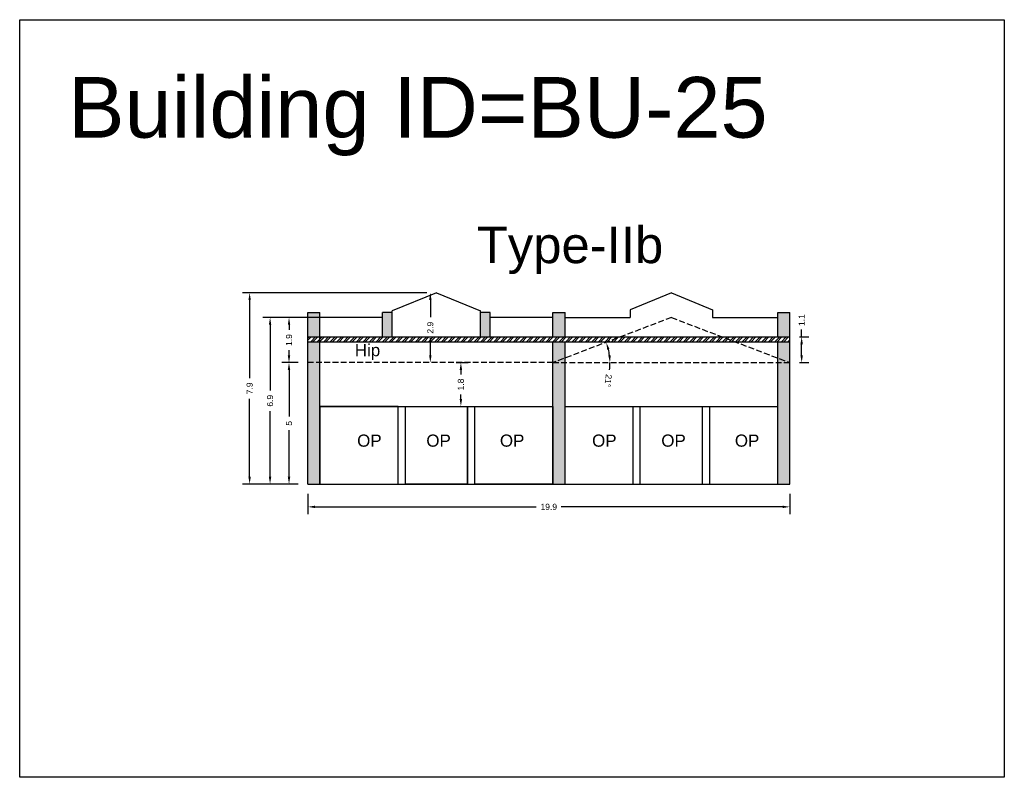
# Model space of a CAD drawing. Header units: metres. Extents: x 3416649 to 3417093, y -6712874 to -6712690.
# Tile 24 of 45: x 3416829 to 3416870, y -6712798 to -6712766. Entities that reach past the tile are written whole.
import ezdxf

# ---------------------------------------------------------------- set-up
doc = ezdxf.new("R2010")
doc.units = ezdxf.units.M
doc.linetypes.add('ACAD_ISO02W100', pattern=[15, 12, -3])
doc.layers.add('Dotted', color=7, linetype='ACAD_ISO02W100', plot=False)
doc.styles.get("Standard").update_dxf_attribs({"font": 'arial.ttf'})
doc.dimstyles.new('ISO-25', dxfattribs={"dimtxt": 0.25, "dimasz": 0.3, "dimexe": 0.3, "dimexo": 0.4, "dimgap": 0.2, "dimtad": 0, "dimdec": 1, "dimdsep": 46, "dimtxsty": 'Standard', "dimcen": 2.5, "dimadec": 0, "dimazin": 0, "dimtfac": 1, "dimtdec": 1, "dimtmove": 0, "dimatfit": 3, "dimfxl": 1, "dimarcsym": 0})

# ---------------------------------------------------------------- blocks, each defined once
blk = doc.blocks.new('*D213')
at = {"color": 0, "lineweight": -2, "transparency": 16777216}
for start, end in [(7.3174, 13.5468), (352.6826, 0)]:
    blk.add_arc((3416851.428, -6712780.567), 2.351, start, end, dxfattribs=at)
at = {"color": 0, "transparency": 16777216}
for points in [[(3416853.666, -6712780.031), (3416853.761, -6712780.002), (3416853.625, -6712779.73)], [(3416853.81, -6712780.264), (3416853.71, -6712780.271), (3416853.779, -6712780.567)]]:
    blk.add_solid(points, dxfattribs=at)
at = {"layer": 'Defpoints', "color": 0, "transparency": 16777216}
for p in [(3416856.308, -6712778.707), (3416853.71, -6712780.002), (3416851.428, -6712780.567), (3416851.428, -6712780.567), (3416861.188, -6712780.567)]:
    blk.add_point(p, dxfattribs=at)
at = {"color": 0, "transparency": 16777216, "insert": (3416853.703, -6712781.31), "char_height": 0.25, "attachment_point": 5, "rotation": 262.6826}
blk.add_mtext('21°', dxfattribs=at)
blk = doc.blocks.new('*D214')
at = {"color": 0, "lineweight": -2, "transparency": 16777216}
for p, q in [((3416841.328, -6712785.967), (3416841.328, -6712786.808)), ((3416861.188, -6712785.967), (3416861.188, -6712786.808)), ((3416841.628, -6712786.508), (3416850.745, -6712786.508)), ((3416860.888, -6712786.508), (3416851.771, -6712786.508))]:
    blk.add_line(p, q, dxfattribs=at)
at = {"color": 0, "transparency": 16777216}
for points in [[(3416841.628, -6712786.458), (3416841.628, -6712786.558), (3416841.328, -6712786.508)], [(3416860.888, -6712786.458), (3416860.888, -6712786.558), (3416861.188, -6712786.508)]]:
    blk.add_solid(points, dxfattribs=at)
at = {"layer": 'Defpoints', "color": 0, "transparency": 16777216}
for p in [(3416841.328, -6712785.567), (3416861.188, -6712785.567), (3416861.188, -6712786.508)]:
    blk.add_point(p, dxfattribs=at)
at = {"color": 0, "transparency": 16777216, "insert": (3416851.258, -6712786.508), "char_height": 0.25, "attachment_point": 5}
blk.add_mtext('19.9', dxfattribs=at)
blk = doc.blocks.new('*D215')
at = {"color": 0, "lineweight": -2, "transparency": 16777216}
for p, q in [((3416840.928, -6712780.567), (3416840.256, -6712780.567)), ((3416840.556, -6712780.867), (3416840.556, -6712782.784)), ((3416840.556, -6712785.267), (3416840.556, -6712783.35)), ((3416840.928, -6712785.567), (3416840.256, -6712785.567))]:
    blk.add_line(p, q, dxfattribs=at)
at = {"color": 0, "transparency": 16777216}
for points in [[(3416840.506, -6712780.867), (3416840.606, -6712780.867), (3416840.556, -6712780.567)], [(3416840.506, -6712785.267), (3416840.606, -6712785.267), (3416840.556, -6712785.567)]]:
    blk.add_solid(points, dxfattribs=at)
at = {"layer": 'Defpoints', "color": 0, "transparency": 16777216}
for p in [(3416840.556, -6712780.567), (3416841.328, -6712780.567), (3416841.328, -6712785.567)]:
    blk.add_point(p, dxfattribs=at)
at = {"color": 0, "transparency": 16777216, "insert": (3416840.556, -6712783.067), "char_height": 0.25, "attachment_point": 5, "rotation": 90}
blk.add_mtext('5', dxfattribs=at)
blk = doc.blocks.new('*D216')
at = {"color": 0, "lineweight": -2, "transparency": 16777216}
for p, q in [((3416842.152, -6712778.707), (3416840.256, -6712778.707)), ((3416840.556, -6712779.007), (3416840.556, -6712779.221)), ((3416840.556, -6712780.267), (3416840.556, -6712780.053)), ((3416840.928, -6712780.567), (3416840.256, -6712780.567))]:
    blk.add_line(p, q, dxfattribs=at)
at = {"color": 0, "transparency": 16777216}
for points in [[(3416840.506, -6712779.007), (3416840.606, -6712779.007), (3416840.556, -6712778.707)], [(3416840.506, -6712780.267), (3416840.606, -6712780.267), (3416840.556, -6712780.567)]]:
    blk.add_solid(points, dxfattribs=at)
at = {"layer": 'Defpoints', "color": 0, "transparency": 16777216}
for p in [(3416840.556, -6712778.707), (3416842.552, -6712778.707), (3416841.328, -6712780.567)]:
    blk.add_point(p, dxfattribs=at)
at = {"color": 0, "transparency": 16777216, "insert": (3416840.556, -6712779.637), "char_height": 0.25, "attachment_point": 5, "rotation": 90}
blk.add_mtext('1.9', dxfattribs=at)
blk = doc.blocks.new('*D217')
at = {"color": 0, "lineweight": -2, "transparency": 16777216}
for p, q in [((3416846.228, -6712777.687), (3416846.078, -6712777.687)), ((3416846.378, -6712777.987), (3416846.378, -6712778.697)), ((3416846.378, -6712780.267), (3416846.378, -6712779.557)), ((3416846.228, -6712780.567), (3416846.078, -6712780.567))]:
    blk.add_line(p, q, dxfattribs=at)
at = {"color": 0, "transparency": 16777216}
for points in [[(3416846.328, -6712777.987), (3416846.428, -6712777.987), (3416846.378, -6712777.687)], [(3416846.328, -6712780.267), (3416846.428, -6712780.267), (3416846.378, -6712780.567)]]:
    blk.add_solid(points, dxfattribs=at)
at = {"layer": 'Defpoints', "color": 0, "transparency": 16777216}
for p in [(3416846.628, -6712777.687), (3416846.378, -6712780.567), (3416846.628, -6712780.567)]:
    blk.add_point(p, dxfattribs=at)
at = {"color": 0, "transparency": 16777216, "insert": (3416846.378, -6712779.127), "char_height": 0.25, "attachment_point": 5, "rotation": 90}
blk.add_mtext('2.9', dxfattribs=at)
blk = doc.blocks.new('*D218')
at = {"color": 0, "lineweight": -2, "transparency": 16777216}
for p, q in [((3416842.152, -6712778.707), (3416839.475, -6712778.707)), ((3416839.775, -6712779.007), (3416839.775, -6712781.708)), ((3416839.775, -6712785.267), (3416839.775, -6712782.565)), ((3416840.928, -6712785.567), (3416839.475, -6712785.567))]:
    blk.add_line(p, q, dxfattribs=at)
at = {"color": 0, "transparency": 16777216}
for points in [[(3416839.725, -6712779.007), (3416839.825, -6712779.007), (3416839.775, -6712778.707)], [(3416839.725, -6712785.267), (3416839.825, -6712785.267), (3416839.775, -6712785.567)]]:
    blk.add_solid(points, dxfattribs=at)
at = {"layer": 'Defpoints', "color": 0, "transparency": 16777216}
for p in [(3416839.775, -6712778.707), (3416842.552, -6712778.707), (3416841.328, -6712785.567)]:
    blk.add_point(p, dxfattribs=at)
at = {"color": 0, "transparency": 16777216, "insert": (3416839.775, -6712782.137), "char_height": 0.25, "attachment_point": 5, "rotation": 90}
blk.add_mtext('6.9', dxfattribs=at)
blk = doc.blocks.new('*D219')
at = {"color": 0, "lineweight": -2, "transparency": 16777216}
for p, q in [((3416846.228, -6712777.687), (3416838.633, -6712777.687)), ((3416838.933, -6712777.987), (3416838.933, -6712781.2)), ((3416838.933, -6712785.267), (3416838.933, -6712782.054)), ((3416840.928, -6712785.567), (3416838.633, -6712785.567))]:
    blk.add_line(p, q, dxfattribs=at)
at = {"color": 0, "transparency": 16777216}
for points in [[(3416838.883, -6712777.987), (3416838.983, -6712777.987), (3416838.933, -6712777.687)], [(3416838.883, -6712785.267), (3416838.983, -6712785.267), (3416838.933, -6712785.567)]]:
    blk.add_solid(points, dxfattribs=at)
at = {"layer": 'Defpoints', "color": 0, "transparency": 16777216}
for p in [(3416838.933, -6712777.687), (3416846.628, -6712777.687), (3416841.328, -6712785.567)]:
    blk.add_point(p, dxfattribs=at)
at = {"color": 0, "transparency": 16777216, "insert": (3416838.933, -6712781.627), "char_height": 0.25, "attachment_point": 5, "rotation": 90}
blk.add_mtext('7.9', dxfattribs=at)
blk = doc.blocks.new('*D220')
at = {"color": 0, "lineweight": -2, "transparency": 16777216}
for p, q in [((3416861.676, -6712779.507), (3416861.676, -6712779.207)), ((3416861.588, -6712779.507), (3416861.976, -6712779.507)), ((3416861.676, -6712780.267), (3416861.676, -6712779.807)), ((3416861.588, -6712780.567), (3416861.976, -6712780.567))]:
    blk.add_line(p, q, dxfattribs=at)
at = {"color": 0, "transparency": 16777216}
for points in [[(3416861.626, -6712779.807), (3416861.726, -6712779.807), (3416861.676, -6712779.507)], [(3416861.626, -6712780.267), (3416861.726, -6712780.267), (3416861.676, -6712780.567)]]:
    blk.add_solid(points, dxfattribs=at)
at = {"layer": 'Defpoints', "color": 0, "transparency": 16777216}
for p in [(3416861.188, -6712779.507), (3416861.676, -6712779.507), (3416861.188, -6712780.567)]:
    blk.add_point(p, dxfattribs=at)
at = {"color": 0, "transparency": 16777216, "insert": (3416861.676, -6712778.815), "char_height": 0.25, "attachment_point": 5, "rotation": 90}
blk.add_mtext('1.1', dxfattribs=at)
blk = doc.blocks.new('*D221')
at = {"color": 0, "lineweight": -2, "transparency": 16777216}
for p, q in [((3416847.441, -6712780.567), (3416847.937, -6712780.567)), ((3416847.637, -6712780.867), (3416847.637, -6712781.051)), ((3416847.637, -6712782.067), (3416847.637, -6712781.883)), ((3416847.441, -6712782.367), (3416847.937, -6712782.367))]:
    blk.add_line(p, q, dxfattribs=at)
at = {"color": 0, "transparency": 16777216}
for points in [[(3416847.587, -6712780.867), (3416847.687, -6712780.867), (3416847.637, -6712780.567)], [(3416847.587, -6712782.067), (3416847.687, -6712782.067), (3416847.637, -6712782.367)]]:
    blk.add_solid(points, dxfattribs=at)
at = {"layer": 'Defpoints', "color": 0, "transparency": 16777216}
for p in [(3416847.041, -6712780.567), (3416847.637, -6712780.567), (3416847.041, -6712782.367)]:
    blk.add_point(p, dxfattribs=at)
at = {"color": 0, "transparency": 16777216, "insert": (3416847.637, -6712781.467), "char_height": 0.25, "attachment_point": 5, "rotation": 90}
blk.add_mtext('1.8', dxfattribs=at)

msp = doc.modelspace()

# ---------------------------------------------------------------- hatches: boundary and pattern name
h = msp.add_hatch(color=256)
h.dxf.hatch_style = 1
h.paths.add_polyline_path([(3416841.828, -6712780.567), (3416841.328, -6712780.567), (3416841.328, -6712785.567), (3416841.828, -6712785.567)])
h.paths.add_polyline_path([(3416841.828, -6712779.707), (3416841.328, -6712779.707), (3416841.328, -6712780.567), (3416841.828, -6712780.567)])
h.paths.add_polyline_path([(3416841.828, -6712778.507), (3416841.328, -6712778.507), (3416841.328, -6712779.507), (3416841.828, -6712779.507)])
h.paths.add_polyline_path([(3416844.808, -6712778.507), (3416844.408, -6712778.507), (3416844.408, -6712779.507), (3416844.808, -6712779.507)])
h.paths.add_polyline_path([(3416848.848, -6712778.507), (3416848.448, -6712778.507), (3416848.448, -6712779.507), (3416848.848, -6712779.507)])
h = msp.add_hatch(color=256)
h.dxf.hatch_style = 1
h.paths.add_polyline_path([(3416861.188, -6712778.507), (3416860.688, -6712778.507), (3416860.688, -6712779.507), (3416861.188, -6712779.507)])
h.paths.add_polyline_path([(3416861.188, -6712779.707), (3416860.688, -6712779.707), (3416860.688, -6712780.376), (3416861.188, -6712780.567)])
h.paths.add_polyline_path([(3416860.688, -6712780.376), (3416860.688, -6712780.567), (3416861.188, -6712780.567)], flags=17)
h.paths.add_polyline_path([(3416861.188, -6712780.567), (3416860.688, -6712780.567), (3416860.688, -6712785.567), (3416861.188, -6712785.567)])
h.paths.add_polyline_path([(3416851.928, -6712780.567), (3416851.428, -6712780.567), (3416851.428, -6712785.567), (3416851.928, -6712785.567)])
h.paths.add_polyline_path([(3416851.928, -6712779.707), (3416851.428, -6712779.707), (3416851.428, -6712780.567), (3416851.928, -6712780.376)])
h.paths.add_polyline_path([(3416851.928, -6712778.507), (3416851.428, -6712778.507), (3416851.428, -6712779.507), (3416851.928, -6712779.507)])
h.paths.add_polyline_path([(3416851.928, -6712780.376), (3416851.428, -6712780.567), (3416851.928, -6712780.567)], flags=17)
h = msp.add_hatch()
h.set_pattern_fill('ANSI32', color=256, scale=0.02)
h.set_pattern_definition([(45, (-24.77112, 0), (-0.134703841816, 0.134703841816), []), (45, (-24.68131, 0), (-0.134703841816, 0.134703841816), [])])
h.paths.add_polyline_path([(3416858.407, -6712779.507), (3416854.209, -6712779.507), (3416853.685, -6712779.707), (3416858.932, -6712779.707)])
h.paths.add_polyline_path([(3416861.188, -6712779.507), (3416858.407, -6712779.507), (3416858.932, -6712779.707), (3416861.188, -6712779.707)])
h.paths.add_polyline_path([(3416854.209, -6712779.507), (3416841.828, -6712779.507), (3416841.828, -6712779.707), (3416853.685, -6712779.707)])
h.paths.add_polyline_path([(3416841.828, -6712779.507), (3416841.328, -6712779.507), (3416841.328, -6712779.707), (3416841.828, -6712779.707)])

# ---------------------------------------------------------------- linework, layer by layer
for points in [[(3416829.46, -6712766.438), (3416870.025, -6712766.438), (3416870.025, -6712797.649), (3416829.46, -6712797.649)], [(3416845.048, -6712782.367), (3416841.828, -6712782.367), (3416841.828, -6712785.567), (3416845.048, -6712785.567)], [(3416845.348, -6712782.367), (3416847.908, -6712782.367), (3416847.908, -6712785.567), (3416845.348, -6712785.567)], [(3416848.208, -6712782.367), (3416851.428, -6712782.367), (3416851.428, -6712785.567), (3416848.208, -6712785.567)]]:
    msp.add_lwpolyline(points, close=True)
for points in [[(3416846.628, -6712777.687), (3416844.808, -6712778.436)], [(3416846.628, -6712777.687), (3416848.448, -6712778.436)], [(3416856.308, -6712777.687), (3416854.608, -6712778.387)], [(3416856.308, -6712777.687), (3416858.008, -6712778.387)], [(3416844.808, -6712779.507), (3416844.808, -6712778.436)], [(3416848.448, -6712779.507), (3416848.448, -6712778.436)], [(3416854.608, -6712778.387), (3416854.608, -6712778.707)], [(3416858.008, -6712778.387), (3416858.008, -6712778.707)], [(3416841.328, -6712785.567), (3416841.328, -6712778.507)], [(3416841.328, -6712778.507), (3416841.828, -6712778.507)], [(3416841.828, -6712785.567), (3416841.828, -6712778.507)], [(3416844.408, -6712778.707), (3416841.828, -6712778.707)], [(3416844.408, -6712779.507), (3416844.408, -6712778.507)], [(3416844.808, -6712778.507), (3416844.408, -6712778.507)], [(3416848.848, -6712778.507), (3416848.448, -6712778.507)], [(3416848.848, -6712779.507), (3416848.848, -6712778.507)], [(3416851.428, -6712778.707), (3416848.848, -6712778.707)], [(3416851.428, -6712778.507), (3416851.928, -6712778.507)], [(3416851.428, -6712779.507), (3416851.428, -6712778.507)], [(3416851.928, -6712779.507), (3416851.928, -6712778.507)], [(3416851.928, -6712778.707), (3416854.608, -6712778.707)], [(3416858.008, -6712778.707), (3416860.688, -6712778.707)], [(3416860.688, -6712779.507), (3416860.688, -6712778.507)], [(3416860.688, -6712778.507), (3416861.188, -6712778.507)], [(3416861.188, -6712785.567), (3416861.188, -6712778.507)], [(3416841.328, -6712779.507), (3416861.188, -6712779.507)], [(3416841.328, -6712779.707), (3416861.188, -6712779.707)], [(3416851.428, -6712785.567), (3416851.428, -6712779.707)], [(3416851.928, -6712785.567), (3416851.928, -6712779.707)], [(3416860.688, -6712785.567), (3416860.688, -6712779.707)], [(3416841.828, -6712782.367), (3416851.428, -6712782.367)], [(3416845.048, -6712785.567), (3416845.048, -6712782.367)], [(3416845.348, -6712785.567), (3416845.348, -6712782.367)], [(3416847.908, -6712785.567), (3416847.908, -6712782.367)], [(3416848.208, -6712785.567), (3416848.208, -6712782.367)], [(3416851.928, -6712782.367), (3416860.688, -6712782.367)], [(3416854.728, -6712785.567), (3416854.728, -6712782.367)], [(3416855.028, -6712785.567), (3416855.028, -6712782.367)], [(3416857.588, -6712785.567), (3416857.588, -6712782.367)], [(3416857.888, -6712785.567), (3416857.888, -6712782.367)], [(3416841.328, -6712785.567), (3416861.188, -6712785.567)]]:
    msp.add_lwpolyline(points)
at = {"layer": 'Dotted', "ltscale": 0.02}
for points in [[(3416856.308, -6712778.707), (3416851.428, -6712780.567)], [(3416856.308, -6712778.707), (3416861.188, -6712780.567)], [(3416851.428, -6712780.567), (3416841.328, -6712780.567)], [(3416851.428, -6712780.567), (3416861.188, -6712780.567)]]:
    msp.add_lwpolyline(points, dxfattribs=at)

# ---------------------------------------------------------------- texts
at = {"attachment_point": 1}
for s, width, heights, insert, char_height in [('Building ID=BU-25', 67.86454, [0.517], (3416831.449, -6712768.799), 2.5), ('Type-IIb', 9.99112, [0.517], (3416848.289, -6712774.968), 1.5), ('Hip', 1.17554, [0], (3416843.266, -6712779.802), 0.5), ('OP', 1.17554, [0], (3416843.362, -6712783.529), 0.5), ('OP', 1.17554, [0], (3416846.213, -6712783.529), 0.5), ('OP', 1.17554, [0], (3416849.244, -6712783.529), 0.5), ('OP', 1.17554, [0], (3416853.042, -6712783.529), 0.5), ('OP', 1.17554, [0], (3416855.893, -6712783.529), 0.5), ('OP', 1.17554, [0], (3416858.924, -6712783.529), 0.5)]:
    msp.add_mtext_dynamic_manual_height_columns(s, width=width, gutter_width=12.5, heights=heights, dxfattribs=dict(at, insert=insert, char_height=char_height))

# ---------------------------------------------------------------- dimensions: what is measured, and where the dimension line sits
for base, p1, p2, picture, middle in [((3416838.933, -6712777.687), (3416841.328, -6712785.567), (3416846.628, -6712777.687), '*D219', (3416838.933, -6712781.627)), ((3416846.378, -6712780.567), (3416846.628, -6712777.687), (3416846.628, -6712780.567), '*D217', (3416846.378, -6712779.127)), ((3416839.775, -6712778.707), (3416841.328, -6712785.567), (3416842.552, -6712778.707), '*D218', (3416839.775, -6712782.137)), ((3416840.556, -6712778.707), (3416841.328, -6712780.567), (3416842.552, -6712778.707), '*D216', (3416840.556, -6712779.637)), ((3416861.676, -6712779.507), (3416861.188, -6712780.567), (3416861.188, -6712779.507), '*D220', (3416861.676, -6712778.815)), ((3416840.556, -6712780.567), (3416841.328, -6712785.567), (3416841.328, -6712780.567), '*D215', (3416840.556, -6712783.067))]:
    dim = msp.add_linear_dim(base=base, p1=p1, p2=p2, angle=90, dimstyle='ISO-25')
    dim.commit()
    dim.dimension.update_dxf_attribs({"geometry": picture, "text_midpoint": middle})
dim = msp.add_angular_dim_2l(base=(3416853.71, -6712780.002), line1=((3416851.428, -6712780.567), (3416861.188, -6712780.567)), line2=((3416856.308, -6712778.707), (3416851.428, -6712780.567)), dimstyle='ISO-25')
dim.commit()
dim.dimension.update_dxf_attribs({"geometry": '*D213', "text_midpoint": (3416853.703, -6712781.31)})
dim = msp.add_linear_dim(base=(3416847.637, -6712780.567), p1=(3416847.041, -6712782.367), p2=(3416847.041, -6712780.567), angle=90, dimstyle='ISO-25')
dim.commit()
dim.dimension.update_dxf_attribs({"geometry": '*D221', "text_midpoint": (3416847.637, -6712781.467), "dimtype": 160})
dim = msp.add_linear_dim(base=(3416861.188, -6712786.508), p1=(3416841.328, -6712785.567), p2=(3416861.188, -6712785.567), dimstyle='ISO-25')
dim.commit()
dim.dimension.update_dxf_attribs({"geometry": '*D214', "text_midpoint": (3416851.258, -6712786.508)})

doc.saveas('drawing.dxf')
